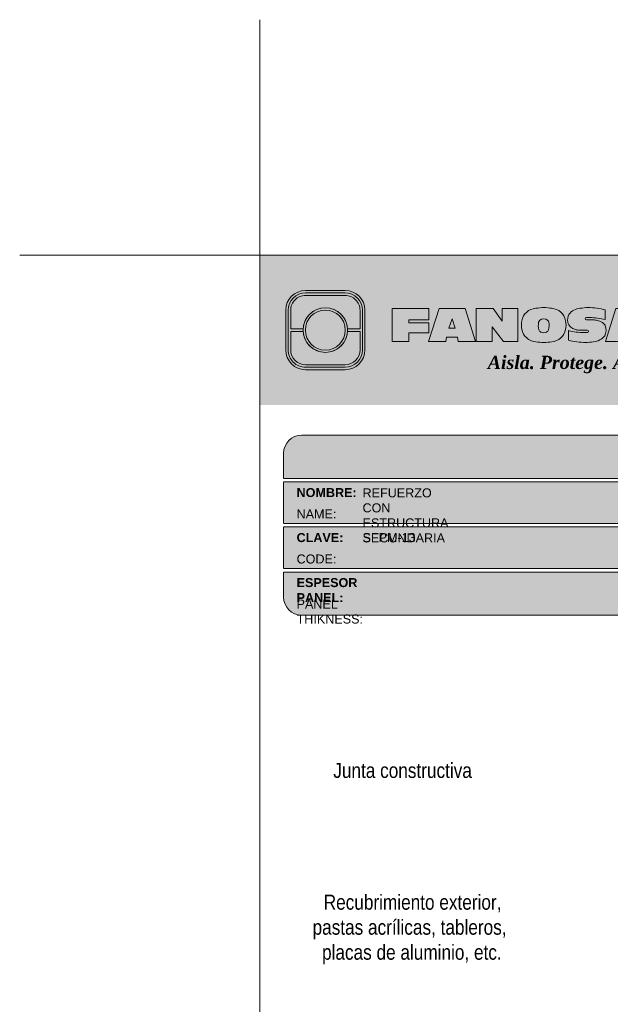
# Model space of a CAD drawing. Header units: millimetres. Extents: x 795.2 to 825.2, y 80.9 to 116.7.
# Tile 3 of 3: x 795.2 to 805.1, y 100.3 to 116.7. Entities that reach past the tile are written whole.
import ezdxf

# ---------------------------------------------------------------- set-up
doc = ezdxf.new("R2010")
doc.units = ezdxf.units.MM
doc.header["$LTSCALE"] = 0.025
doc.linetypes.add('DASHED2', pattern=[9.524999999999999, 6.35, -3.175])
doc.layers.get('0').update_dxf_attribs({"lineweight": 5})
doc.layers.add('TEXTO', color=7, linetype='DASHED2', lineweight=0)
doc.layers.add('TEXTO CUADRO DATOS', color=251, linetype='Continuous', lineweight=0)
doc.styles.add('Erika', font='techl___.ttf', dxfattribs={"height": 0.25})
doc.styles.get("Standard").update_dxf_attribs({"font": 'romand.shx'})

# ---------------------------------------------------------------- blocks, each defined once
blk = doc.blocks.new('LOGO 1')
for color, points in [(7, [(362.633524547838, 273.3012676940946), (362.633524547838, 270.8012676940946), (384.2235245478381, 270.8012676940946), (384.2235245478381, 273.3012676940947)]), (30, [(364.0980555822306, 272.0718926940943), (364.3048789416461, 272.0718926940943), (364.3048789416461, 272.3812676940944, 0.4142135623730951), (364.0573789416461, 272.6287676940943), (363.3973789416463, 272.6287676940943, 0.4142135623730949), (363.1498789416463, 272.3812676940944), (363.1498789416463, 272.0718926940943), (363.3567023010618, 272.0718926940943, -0.9459053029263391)]), (252, [(364.0602079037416, 272.0512676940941, 1), (363.3945499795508, 272.0512676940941, 1)]), (7, [(364.8420585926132, 272.4104305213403), (365.4501879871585, 272.4104305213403), (365.4501879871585, 272.2247109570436), (365.119665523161, 272.2247109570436), (365.119665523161, 272.1719110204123), (365.4501879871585, 272.1719110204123), (365.4501879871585, 272.00471122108), (365.119665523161, 272.00471122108), (365.119665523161, 271.8609844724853), (364.8420585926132, 271.8609844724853)]), (170, [(364.3048789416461, 271.7212676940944), (364.3048789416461, 272.0306426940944), (364.0980555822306, 272.0306426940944, -0.9459053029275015), (363.3567023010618, 272.0306426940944), (363.1498789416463, 272.0306426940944), (363.1498789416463, 271.7212676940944, 0.4142135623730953), (363.3973789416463, 271.4737676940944), (364.057378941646, 271.4737676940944, 0.4142135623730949)])]:
    blk.add_hatch(color=color).paths.add_polyline_path(points)
h = blk.add_hatch(color=7)
edge = h.paths.add_edge_path()
edge.add_arc((364.057378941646, 271.7212676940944), 0.3299999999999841, -89.99999999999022, 9.890754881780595e-12, ccw=False)
edge.add_line((364.0573789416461, 271.3912676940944), (363.3973789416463, 271.3912676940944))
edge.add_arc((363.3973789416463, 271.7212676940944), 0.3299999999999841, 179.9999999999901, 269.9999999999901, ccw=False)
edge.add_line((363.0673789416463, 271.7212676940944), (363.0673789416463, 272.3812676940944))
edge.add_arc((363.3973789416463, 272.3812676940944), 0.3299999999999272, 90, 180, ccw=False)
edge.add_line((363.3973789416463, 272.7112676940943), (364.0573789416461, 272.7112676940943))
edge.add_arc((364.0573789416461, 272.3812676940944), 0.3299999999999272, 0, 90, ccw=False)
edge.add_line((364.387378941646, 272.3812676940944), (364.387378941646, 271.7212676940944))
edge = h.paths.add_edge_path(flags=16)
edge.add_arc((364.0573789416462, 271.7212676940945), 0.2887500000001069, 269.9999999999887, 359.9999999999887, ccw=False)
edge.add_line((364.0573789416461, 271.4325176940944), (363.3973789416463, 271.4325176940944))
edge.add_arc((363.3973789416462, 271.7212676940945), 0.2887500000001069, 180.0000000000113, 270.0000000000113, ccw=False)
edge.add_line((363.1086289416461, 271.7212676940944), (363.1086289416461, 272.3812676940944))
edge.add_arc((363.3973789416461, 272.3812676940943), 0.28875000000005, 89.99999999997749, 179.9999999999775, ccw=False)
edge.add_line((363.3973789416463, 272.6700176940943), (364.0573789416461, 272.6700176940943))
edge.add_arc((364.0573789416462, 272.3812676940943), 0.28875000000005, 2.262368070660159e-11, 90.00000000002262, ccw=False)
edge.add_line((364.3461289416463, 272.3812676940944), (364.3461289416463, 271.7212676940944))
h = blk.add_hatch(color=7)
h.paths.add_polyline_path([(363.3561289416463, 272.0512676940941, 1), (364.0986289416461, 272.0512676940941, 1)])
h.paths.add_polyline_path([(364.0602079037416, 272.0512676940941, -1), (363.3945499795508, 272.0512676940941, -1)], flags=16)
h = blk.add_hatch(color=7)
h.paths.add_polyline_path([(365.620750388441, 272.4104305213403), (365.4485062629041, 271.8609844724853), (365.7332546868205, 271.8609844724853), (365.7479187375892, 271.934277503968), (365.9266795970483, 271.934277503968), (365.9413436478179, 271.8609844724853), (366.2260920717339, 271.8609844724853), (366.0538479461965, 272.4104305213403)])
h.paths.add_polyline_path([(365.837299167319, 272.2366800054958), (365.8906148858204, 272.0814774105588), (365.7839834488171, 272.0814774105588)], flags=16)
h = blk.add_hatch(color=7)
h.paths.add_polyline_path([(366.9358659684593, 272.4104305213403), (366.6709453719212, 272.4104305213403), (366.6709453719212, 272.1991139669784), (366.5221127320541, 272.4104305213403), (366.2395855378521, 272.4104305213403), (366.2395855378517, 271.8609844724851), (366.5045061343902, 271.8609844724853), (366.5045061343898, 272.1071001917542), (366.6947223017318, 271.8609844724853), (366.9358659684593, 271.8609844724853)])
h.paths.add_polyline_path([(367.4970415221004, 272.4140725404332, 0.09403921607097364), (367.2339520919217, 272.4140725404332, 0.3497782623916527), (367.0006865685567, 272.2074327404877, 0.09737279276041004), (367.0006865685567, 272.0639822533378, 0.3497782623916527), (367.2339520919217, 271.8573424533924, 0.09403921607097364), (367.4970415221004, 271.8573424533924, 0.3497782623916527), (367.7303070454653, 272.0639822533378, 0.09737279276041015), (367.7303070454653, 272.2074327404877, 0.3497782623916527)])
h.paths.add_polyline_path([(367.2999959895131, 272.2148320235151, -0.3799377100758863), (367.4309976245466, 272.2148320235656, -0.158874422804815), (367.4503779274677, 272.1817168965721, -0.1263576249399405), (367.44577155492, 272.0572845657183, -0.2142742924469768), (367.4126854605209, 272.0188340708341, -0.2226123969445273), (367.318308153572, 272.0188340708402, -0.2142742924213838), (367.2852220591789, 272.0572845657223, -0.1263576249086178), (367.2806156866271, 272.1817168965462, -0.1588744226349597)], flags=16)
h.paths.add_polyline_path([(368.0775589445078, 272.2601931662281), (368.1276424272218, 272.2601931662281, -0.05869489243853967), (368.3904870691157, 272.2278050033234), (368.3904870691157, 272.3881713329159, 0.06395994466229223), (368.1046346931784, 272.4264429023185, 0.04691611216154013), (367.9730899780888, 272.4140725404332, 0.2229690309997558), (367.7857619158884, 272.3139728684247, 0.1654172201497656), (367.7667124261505, 272.182419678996, 0.1952229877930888), (367.8161538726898, 272.1004656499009, 0.07724634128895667), (367.887655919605, 272.0635888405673, 0.08066867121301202), (367.9607834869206, 272.0517133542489), (368.0895714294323, 272.0517133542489, -1), (368.0895714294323, 272.0112218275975), (368.0394879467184, 272.0112218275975, -0.05869489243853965), (367.7766433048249, 272.0436099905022), (367.7766433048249, 271.8832436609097, 0.0639599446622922), (368.0624956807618, 271.8449720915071, 0.04691611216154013), (368.1940403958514, 271.8573424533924, 0.2229690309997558), (368.3813684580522, 271.9574421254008, 0.2091142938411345), (368.391184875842, 272.1225548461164, 0.1301021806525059), (368.3636451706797, 272.1610969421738, 0.09267767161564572), (368.2794744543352, 272.2078261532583, 0.08066867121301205), (368.2063468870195, 272.2197016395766), (368.0775589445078, 272.2197016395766, -1)])
h.paths.add_polyline_path([(369.0017330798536, 272.4104305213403), (368.5686355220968, 272.4104305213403), (368.3963913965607, 271.8609844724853), (368.6811398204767, 271.8609844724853), (368.6958038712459, 271.934277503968), (368.8745647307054, 271.934277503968), (368.8892287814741, 271.8609844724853), (369.1739772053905, 271.8609844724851)])
h.paths.add_polyline_path([(368.7851843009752, 272.2366800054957), (368.8385000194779, 272.0814774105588), (368.7318685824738, 272.0814774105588)], flags=16)
at = {"color": 7}
for points in [[(364.387378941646, 271.7212676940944, -0.414213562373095), (364.0573789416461, 271.3912676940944), (363.3973789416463, 271.3912676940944, -0.414213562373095), (363.0673789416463, 271.7212676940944), (363.0673789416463, 272.3812676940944, -0.414213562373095), (363.3973789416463, 272.7112676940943), (364.0573789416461, 272.7112676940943, -0.4142135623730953), (364.387378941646, 272.3812676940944)], [(364.3461289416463, 271.7212676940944, -0.4142135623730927), (364.0573789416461, 271.4325176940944), (363.3973789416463, 271.4325176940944, -0.4142135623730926), (363.1086289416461, 271.7212676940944), (363.1086289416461, 272.3812676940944, -0.414213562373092), (363.3973789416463, 272.6700176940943), (364.0573789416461, 272.6700176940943, -0.4142135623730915), (364.3461289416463, 272.3812676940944)], [(367.7303070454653, 272.2074327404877, 0.3497782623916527), (367.4970415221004, 272.4140725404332, 0.09403921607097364), (367.2339520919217, 272.4140725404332, 0.3497782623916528), (367.0006865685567, 272.2074327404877, 0.09737279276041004), (367.0006865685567, 272.0639822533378, 0.3497782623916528), (367.2339520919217, 271.8573424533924, 0.09403921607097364), (367.4970415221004, 271.8573424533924, 0.3497782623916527), (367.7303070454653, 272.0639822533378, 0.09737279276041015)], [(368.3637508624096, 272.1610094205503, 0.09280978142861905), (368.2794744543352, 272.2078261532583, 0.08066867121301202), (368.2063468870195, 272.2197016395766), (368.0775589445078, 272.2197016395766, -0.9999999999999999), (368.0775589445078, 272.2601931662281), (368.1276424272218, 272.2601931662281, -0.05869489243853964), (368.3904870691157, 272.2278050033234), (368.3904870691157, 272.3881713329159, 0.06395994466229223), (368.1046346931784, 272.4264429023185, 0.04691611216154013), (367.9730899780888, 272.4140725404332, 0.2229690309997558), (367.7857619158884, 272.3139728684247, 0.1654172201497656), (367.7667124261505, 272.182419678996, 0.1952229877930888), (367.8161538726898, 272.1004656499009, 0.07724634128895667), (367.887655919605, 272.0635888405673, 0.08066867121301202), (367.9607834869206, 272.0517133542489), (368.0895714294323, 272.0517133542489, -0.9999999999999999), (368.0895714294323, 272.0112218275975), (368.0394879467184, 272.0112218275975, -0.05869489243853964), (367.7766433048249, 272.0436099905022), (367.7766433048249, 271.8832436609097, 0.06395994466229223), (368.0624956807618, 271.8449720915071, 0.04691611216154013), (368.1940403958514, 271.8573424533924, 0.2229690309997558), (368.3813684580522, 271.9574421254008, 0.2091142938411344), (368.391184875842, 272.1225548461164, 0.1341802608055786)], [(367.2852220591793, 272.0572845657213, 0.2142742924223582), (367.318308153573, 272.0188340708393, 0.2226123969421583), (367.4126854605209, 272.0188340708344, 0.2142742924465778), (367.44577155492, 272.0572845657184, 0.1263576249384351), (367.4503779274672, 272.1817168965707, 0.1588744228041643), (367.4309976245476, 272.2148320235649, 0.379937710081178), (367.2999959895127, 272.2148320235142, 0.1588744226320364), (367.2806156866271, 272.1817168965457, 0.1263576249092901)]]:
    blk.add_lwpolyline(points, format="xyb", close=True, dxfattribs=at)
at = {"color": 30}
blk.add_lwpolyline([(364.3048789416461, 272.0718926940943), (364.3048789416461, 272.3812676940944, 0.414213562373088), (364.0573789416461, 272.6287676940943), (363.3973789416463, 272.6287676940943, 0.4142135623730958), (363.1498789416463, 272.3812676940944), (363.1498789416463, 272.0718926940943), (363.3567023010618, 272.0718926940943, -0.9459053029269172), (364.0980555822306, 272.0718926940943)], format="xyb", close=True, dxfattribs=at)
at = {"color": 7}
for points in [[(364.8420585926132, 272.4104305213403), (365.4501879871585, 272.4104305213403), (365.4501879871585, 272.2247109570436), (365.119665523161, 272.2247109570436), (365.119665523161, 272.1719110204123), (365.4501879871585, 272.1719110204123), (365.4501879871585, 272.00471122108), (365.119665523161, 272.00471122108), (365.119665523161, 271.8609844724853), (364.8420585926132, 271.8609844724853)], [(365.7332546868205, 271.8609844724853), (365.4485062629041, 271.8609844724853), (365.620750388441, 272.4104305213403), (366.0538479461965, 272.4104305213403), (366.2260920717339, 271.8609844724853), (365.9413436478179, 271.8609844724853), (365.9266795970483, 271.934277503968), (365.7479187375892, 271.934277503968)], [(366.5045061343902, 272.1071001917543), (366.5045061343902, 271.8609844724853), (366.2395855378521, 271.8609844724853), (366.2395855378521, 272.4104305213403), (366.5221127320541, 272.4104305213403), (366.6709453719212, 272.1991139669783), (366.6709453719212, 272.4104305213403), (366.9358659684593, 272.4104305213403), (366.9358659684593, 271.8609844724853), (366.6947223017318, 271.8609844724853)], [(368.8745647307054, 271.934277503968), (368.8892287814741, 271.8609844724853), (369.1739772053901, 271.8609844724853), (369.0017330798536, 272.4104305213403), (368.5686355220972, 272.4104305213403), (368.3963913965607, 271.8609844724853), (368.6811398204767, 271.8609844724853), (368.6958038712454, 271.934277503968)], [(365.7839834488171, 272.0814774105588), (365.837299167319, 272.2366800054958), (365.8906148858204, 272.0814774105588)], [(368.8385000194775, 272.0814774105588), (368.7851843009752, 272.2366800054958), (368.7318685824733, 272.0814774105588)]]:
    blk.add_lwpolyline(points, close=True, dxfattribs=at)
at = {"color": 170}
blk.add_lwpolyline([(363.3567023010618, 272.0306426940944, 0.9459053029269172), (364.0980555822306, 272.0306426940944), (364.3048789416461, 272.0306426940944), (364.3048789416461, 271.7212676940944, -0.4142135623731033), (364.0573789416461, 271.4737676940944), (363.3973789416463, 271.4737676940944, -0.414213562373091), (363.1498789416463, 271.7212676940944), (363.1498789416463, 272.0306426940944)], format="xyb", close=True, dxfattribs=at)
at = {"color": 7}
for radius in [0.3712499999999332, 0.332828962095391]:
    blk.add_circle((363.7273789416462, 272.0512676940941), radius, dxfattribs=at)
at = {"color": 254, "insert": (366.4315877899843, 271.623287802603), "char_height": 0.22, "width": 5.448476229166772, "attachment_point": 1}
blk.add_mtext('{\\fBookman Old Style|b1|i1|c0|p18;\\C255;Aisla. Protege. Ahorra}', dxfattribs=at)

msp = doc.modelspace()

# ---------------------------------------------------------------- hatches: boundary and pattern name
msp.add_hatch(color=253).paths.add_polyline_path([(820.4086789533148, 109.4667079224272, 0.4142135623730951), (820.1086789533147, 109.7667079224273), (799.9186789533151, 109.7667079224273, 0.4142135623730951), (799.6186789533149, 109.4667079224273), (799.6186789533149, 109.0467079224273), (820.4086789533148, 109.0467079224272)])
h = msp.add_hatch(color=253)
h.paths.add_polyline_path([(815.5870796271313, 108.9866873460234), (799.6175881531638, 108.9866873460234), (799.6175881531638, 108.2966873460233), (815.5870796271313, 108.2966873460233)])
h.paths.add_polyline_path([(815.5870796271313, 108.2366873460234), (799.6175881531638, 108.2366873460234), (799.6175881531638, 107.5466873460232), (815.5870796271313, 107.5466873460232)])
h.paths.add_polyline_path([(815.5870796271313, 107.4866873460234), (799.6175881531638, 107.4866873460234), (799.6175881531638, 107.0666873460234, 0.4142135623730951), (799.9175881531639, 106.7666873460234), (815.5870796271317, 106.7666873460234)])
h.paths.add_polyline_path([(820.4075881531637, 107.4866873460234), (815.6470796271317, 107.4866873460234), (815.6470796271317, 106.7666873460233), (820.1075881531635, 106.7666873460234, 0.4142135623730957), (820.4075881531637, 107.0666873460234)])
h.paths.add_polyline_path([(820.4075881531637, 108.2366873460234), (815.6470796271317, 108.2366873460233), (815.6470796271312, 107.5466873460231), (820.4075881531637, 107.5466873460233)])
h.paths.add_polyline_path([(820.4075881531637, 108.9866873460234), (815.6470796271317, 108.9866873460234), (815.6470796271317, 108.2966873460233), (820.4075881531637, 108.2966873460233)])

# ---------------------------------------------------------------- linework, layer by layer
at = {"color": 254}
for q in [(799.2186789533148, 116.6880880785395), (795.2204424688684, 112.7667079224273)]:
    msp.add_line((799.2186789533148, 112.7667079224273), q, dxfattribs=at)
at = {"color": 253}
for p, q in [((799.9186789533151, 109.7667079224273), (820.1086789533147, 109.7667079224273)), ((799.6173380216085, 109.0467079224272), (799.6173380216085, 109.4667079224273)), ((799.6173380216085, 108.2967079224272), (799.6173380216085, 108.9867079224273)), ((799.6186789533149, 109.0467079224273), (820.4086789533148, 109.0467079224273)), ((799.6186789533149, 108.9867079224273), (815.5881704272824, 108.9867079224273)), ((799.6186789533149, 108.2967079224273), (815.5881704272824, 108.2967079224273)), ((799.6173380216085, 107.5467079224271), (799.6173380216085, 108.2367079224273)), ((799.6186789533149, 108.2367079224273), (815.5881704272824, 108.2367079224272)), ((799.6173380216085, 107.0667079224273), (799.6173380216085, 107.4867079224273)), ((799.6186789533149, 107.5467079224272), (815.5881704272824, 107.5467079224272)), ((799.6186789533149, 107.4867079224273), (815.5881704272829, 107.4867079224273)), ((799.9186789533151, 106.7667079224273), (815.5881704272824, 106.7667079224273))]:
    msp.add_line(p, q, dxfattribs=at)
at = {"color": 254}
msp.add_lwpolyline([(799.2186789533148, 84.82670792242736), (820.8086789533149, 84.82670792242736), (820.8086789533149, 112.7667079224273), (799.2186789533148, 112.7667079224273)], close=True, dxfattribs=at)
at = {"color": 253}
for centre, start, end in [((799.9173380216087, 109.4667079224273), 90, 180), ((799.9173380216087, 107.0667079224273), 180, 270)]:
    msp.add_arc(centre, 0.3, start, end, dxfattribs=at)

# ---------------------------------------------------------------- block references
msp.add_blockref('LOGO 1', (436.5851544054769, -160.5345597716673))

# ---------------------------------------------------------------- texts
at = {"layer": 'TEXTO', "linetype": 'ByBlock', "lineweight": 0, "char_height": 0.25, "attachment_point": 1, "style": 'Erika'}
for s, insert, width in [('\\A1;{\\W7.96512; }Junta constructiva ', (799.8106525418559, 104.3058834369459), 5.497341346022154), ('{\\W5.95353; }Recubrimiento exterior, \\P{\\W3.61849; }pastas acrílicas, tableros,\\P{\\W5.59803; }placas de aluminio, etc.', (799.8115875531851, 102.1108715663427), 5.533868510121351)]:
    msp.add_mtext(s, dxfattribs=dict(at, insert=insert, width=width))
at = {"layer": 'TEXTO CUADRO DATOS', "char_height": 0.15, "width": 0.003231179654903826, "attachment_point": 1}
for s, insert in [('{\\fArial|b1|i0|c0|p34;NOMBRE:}', (799.8333400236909, 108.8852422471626)), ('{\\fArial|b0|i0|c0|p34;REFUERZO CON ESTRUCTURA SECUNDARIA}', (800.9320105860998, 108.8801262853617)), ('{\\fArial|b0|i0|c0|p34;NAME:}', (799.8333400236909, 108.5285691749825)), ('{\\fArial|b1|i0|c0|p34;CLAVE:}', (799.8333400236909, 108.1352422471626)), ('{\\fArial|b0|i0|c0|p34;SFPM-13}', (800.9320105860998, 108.1362156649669)), ('{\\fArial|b0|i0|c0|p34;CODE:}', (799.8333400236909, 107.7785691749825)), ('{\\fArial|b1|i0|c0|p34;ESPESOR PANEL:}', (799.8333400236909, 107.3852422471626)), ('{\\fArial|b0|i0|c0|p34;PANEL THIKNESS:}', (799.8333400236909, 107.0285691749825))]:
    msp.add_mtext(s, dxfattribs=dict(at, insert=insert))

doc.saveas('drawing.dxf')
